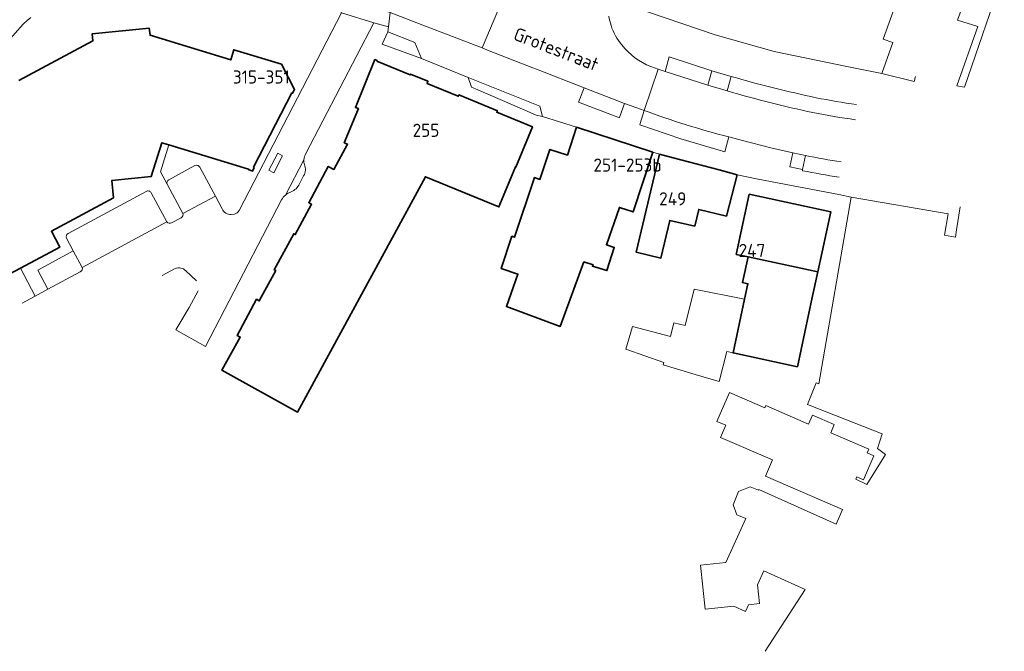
# Model space of a CAD drawing. Header units: metres. Extents: x 247671 to 248163, y 480051 to 480453.
# Tile 3 of 5: x 247958 to 248094, y 480086 to 480173. Entities that reach past the tile are written whole.
import ezdxf
from ezdxf.enums import TextEntityAlignment as Align

# ---------------------------------------------------------------- set-up
doc = ezdxf.new("R2010")
doc.units = ezdxf.units.M
for name, color, linetype, lineweight in [('B-XX-GR-GROENVOORZIENING-GV', 80, 'Continuous', 18), ('B-XX-OG-BEBOUWING-GV', 7, 'Continuous', 35), ('B-XX-OG-BEBOUWING-T18', 10, 'Continuous', 18), ('B-XX-OG-TERREIN_ERF-GV', 7, 'Continuous', 18), ('B-XX-OG-TOPOGRAFIE-T18', 10, 'Continuous', 18), ('B-XX-VH-VERHARDING_HALFVERHARDING-GV', 252, 'Continuous', 18), ('B-XX-VH-VERHARDING_OPEN-GV', 252, 'Continuous', 18)]:
    doc.layers.add(name, color=color, linetype=linetype, lineweight=lineweight)
doc.styles.add('NLCS-ISO-M-T18', font='NLCS-ISO.ttf', dxfattribs={"height": 1.8})

msp = doc.modelspace()

# ---------------------------------------------------------------- linework, layer by layer
at = {"layer": 'B-XX-GR-GROENVOORZIENING-GV'}
for points in [[(247959.89, 480172.885), (247959.37, 480172.462), (247958.882, 480172.002), (247958.43, 480171.506), (247957.099, 480170.008)], [(247988.471, 480146.377), (248002.525, 480173.51)], [(247958.23, 480164.215), (247968.417, 480169.67), (247968.322, 480170.642), (247976.154, 480171.402), (247976.252, 480170.434), (247987.323, 480167.068), (247987.745, 480168.461), (247994.288, 480166.48), (247996.09, 480162.988), (247995.83, 480162.474), (247995.733, 480162.525), (247990.445, 480152.353), (247990.539, 480152.303), (247990.33, 480151.814), (247989.747, 480152.023), (247989.77, 480152.085), (247978.847, 480155.401), (247977.693, 480151.681), (247978.623, 480149.992)], [(247978.842, 480150.614), (247982.417, 480152.557)], [(247983.067, 480152.351), (247985.217, 480148.348), (247986.136, 480146.637)], [(247987.4, 480145.839), (247987.852, 480145.912)], [(247965.723, 480140.857), (247960.847, 480138.225), (247962.223, 480135.583), (247966.681, 480137.999)], [(247966.934, 480138.587), (247965.723, 480140.857)], [(247958.685, 480133.666), (247960.465, 480134.63), (247958.457, 480138.458), (247956.16, 480137.227)], [(247979.709, 480138.43), (247977.937, 480137.486)], [(247982.62, 480136.757), (247981.146, 480138.133)]]:
    msp.add_lwpolyline(points, dxfattribs=at)
for points in [[(247982.417, 480152.557, -0.4183716), (247983.067, 480152.351)], [(247978.623, 480149.992, -0.4013473), (247978.842, 480150.614)], [(247986.136, 480146.637, 0.3091809), (247987.4, 480145.839)], [(247987.852, 480145.912, 0.2120904), (247988.471, 480146.377)], [(247966.681, 480137.999, 0.3919985), (247966.934, 480138.587)], [(247981.146, 480138.133, 0.3036493), (247979.709, 480138.43)]]:
    msp.add_lwpolyline(points, format="xyb", dxfattribs=at)
at = {"layer": 'B-XX-OG-BEBOUWING-GV'}
msp.add_lwpolyline([(247956.16, 480137.227), (247958.457, 480138.458), (247963.889, 480141.368), (247962.717, 480143.557), (247971.233, 480148.118), (247971.006, 480150.498), (247976.422, 480151.039), (247977.889, 480155.692), (247978.847, 480155.401), (247989.77, 480152.085), (247989.747, 480152.023), (247990.33, 480151.814), (247990.539, 480152.303), (247990.445, 480152.353), (247995.733, 480162.525), (247995.83, 480162.474), (247996.09, 480162.988), (247994.288, 480166.48), (247987.745, 480168.461), (247987.323, 480167.068), (247976.252, 480170.434), (247976.154, 480171.402), (247968.322, 480170.642), (247968.417, 480169.67), (247958.23, 480164.215)], dxfattribs=at)
for points in [[(248007.126, 480167.12), (248004.44, 480160.545), (248004.865, 480160.372), (248002.91, 480155.689), (248003.362, 480155.5), (248001.503, 480152.026), (248000.726, 480152.444), (247998.032, 480147.452), (247998.42, 480147.242), (247996.176, 480143.089), (247995.983, 480143.198), (247993.305, 480138.242), (247993.498, 480138.138), (247991.254, 480133.988), (247990.872, 480134.205), (247988.199, 480129.261), (247988.635, 480129.025), (247986.13, 480124.482), (247996.517, 480118.719), (248014.044, 480151.028), (248024.138, 480146.885), (248026.4, 480152.393), (248026.477, 480152.362), (248028.744, 480157.868), (248023.844, 480159.886), (248023.926, 480160.085), (248018.643, 480162.266), (248018.56, 480162.067), (248014.279, 480163.823), (248014.403, 480164.124), (248012.009, 480165.114), (248011.966, 480165.011), (248007.384, 480166.9), (248007.424, 480167)], [(248035.788, 480139.362), (248037.072, 480138.953), (248036.972, 480138.74), (248038.957, 480138.15), (248039.962, 480141.337), (248038.903, 480141.682), (248040.67, 480146.825), (248042.559, 480146.194), (248045.25, 480154.394), (248034.806, 480157.821), (248033.542, 480153.991), (248031.149, 480154.768), (248029.774, 480150.655), (248029.005, 480150.909), (248026.3, 480142.748), (248025.935, 480142.866), (248024.454, 480138.427), (248026.75, 480137.661), (248025.161, 480133.228), (248032.565, 480130.475)], [(248056.825, 480151.3), (248054.389, 480151.968), (248048.04, 480153.621), (248046.184, 480154.112), (248042.977, 480140.698), (248046.365, 480139.87), (248047.6, 480145.028), (248051.014, 480144.251), (248051.558, 480146.536), (248055.363, 480145.619)], [(248058.33, 480140.023), (248067.914, 480137.963), (248069.69, 480146.224), (248058.495, 480148.63), (248056.719, 480140.37)], [(248058.33, 480140.023), (248057.572, 480136.496), (248058.319, 480136.335), (248057.863, 480134.212), (248056.28, 480126.85), (248065.117, 480124.951), (248067.156, 480134.436), (248067.914, 480137.963)]]:
    msp.add_lwpolyline(points, close=True, dxfattribs=at)
at = {"layer": 'B-XX-OG-TERREIN_ERF-GV'}
for points in [[(248090.736, 480182.539), (248087.103, 480172.529), (248089.87, 480171.667), (248086.987, 480163.497), (248088.041, 480163.311), (248093.51, 480179.184)], [(248042.38, 480174.404), (248053.838, 480170.522), (248061.941, 480168.201), (248071.886, 480166.155), (248076.698, 480165.186), (248078.205, 480169.444), (248076.884, 480169.912), (248080.96, 480181.268)], [(248060.68, 480085.901), (248066.195, 480094.396), (248060.503, 480096.947), (248059.645, 480095.032), (248059.927, 480092.452), (248058.414, 480092.286), (248058.009, 480091.382), (248056.385, 480092.11), (248052.44, 480091.668), (248051.829, 480097.711), (248055.304, 480098.081), (248057.791, 480103.631), (248058.013, 480104.127), (248056.793, 480104.624), (248056.308, 480106.01), (248057.021, 480107.853), (248058.629, 480108.469), (248059.754, 480108.011), (248059.801, 480108.117), (248070.42, 480103.359), (248071.311, 480105.341), (248060.715, 480109.922), (248061.69, 480112.175), (248054.556, 480115.261), (248055.279, 480116.935), (248054.068, 480117.459), (248055.778, 480121.414), (248060.632, 480119.315), (248060.773, 480119.648), (248064.458, 480118.02), (248066.649, 480117.073), (248067.185, 480118.314), (248070.17, 480117.023), (248069.685, 480115.901), (248074.902, 480113.645), (248074.682, 480113.136), (248075.617, 480112.731), (248074.192, 480109.436), (248073.257, 480109.84), (248073.113, 480109.507), (248074.64, 480108.8), (248077.22, 480112.9), (248076.12, 480113.72), (248076.736, 480115.758), (248066.508, 480119.785), (248067.673, 480122.738), (248068.036, 480122.595), (248072.494, 480148.229), (248070.79, 480148.61), (248059.72, 480150.7), (248056.825, 480151.3), (248055.363, 480145.619), (248051.558, 480146.536), (248051.014, 480144.251), (248047.6, 480145.028), (248046.365, 480139.87), (248042.977, 480140.698), (248046.184, 480154.112), (248045.25, 480154.394), (248042.559, 480146.194), (248040.67, 480146.825), (248038.903, 480141.682), (248039.962, 480141.337), (248038.957, 480138.15), (248036.972, 480138.74), (248037.072, 480138.953), (248035.788, 480139.362), (248032.565, 480130.475), (248025.161, 480133.228), (248026.75, 480137.661), (248024.454, 480138.427), (248025.935, 480142.866), (248026.3, 480142.748), (248029.005, 480150.909), (248029.774, 480150.655), (248031.149, 480154.768), (248033.542, 480153.991), (248034.806, 480157.821), (248030.135, 480159.278), (248029.257, 480159.499), (248027.72, 480160.154), (248021.263, 480162.933), (248020.359, 480163.331), (248019.931, 480164.661), (248013.496, 480167.235), (248008.103, 480169.236), (248008.876, 480170.908), (248008.965, 480171.577), (248006.993, 480172.163), (247997.637, 480154.196)], [(247997.34, 480151.17), (247996.668, 480149.855)], [(247994.316, 480147.847), (247983.875, 480127.741)]]:
    msp.add_lwpolyline(points, dxfattribs=at)
for points in [[(248028.744, 480157.868), (248026.477, 480152.362), (248026.4, 480152.393), (248024.138, 480146.885), (248014.044, 480151.028), (247996.517, 480118.719), (247986.13, 480124.482), (247988.635, 480129.025), (247988.199, 480129.261), (247990.872, 480134.205), (247991.254, 480133.988), (247993.498, 480138.138), (247993.305, 480138.242), (247995.983, 480143.198), (247996.176, 480143.089), (247998.42, 480147.242), (247998.032, 480147.452), (248000.726, 480152.444), (248001.503, 480152.026), (248003.362, 480155.5), (248002.91, 480155.689), (248004.865, 480160.372), (248004.44, 480160.545), (248007.126, 480167.12), (248007.424, 480167), (248007.384, 480166.9), (248011.966, 480165.011), (248012.009, 480165.114), (248014.403, 480164.124), (248014.279, 480163.823), (248018.56, 480162.067), (248018.643, 480162.266), (248023.926, 480160.085), (248023.844, 480159.886)], [(248030.135, 480159.278), (248029.771, 480160.726), (248019.931, 480164.661), (248020.359, 480163.331), (248021.263, 480162.933), (248027.72, 480160.154), (248029.257, 480159.499)], [(248058.319, 480136.335), (248057.572, 480136.496), (248058.33, 480140.023), (248056.719, 480140.37), (248058.495, 480148.63), (248069.69, 480146.224), (248067.914, 480137.963), (248067.156, 480134.436), (248065.117, 480124.951), (248056.28, 480126.85), (248055.422, 480127.059), (248054.36, 480122.92), (248051.081, 480123.896), (248046.7, 480125.2), (248046.681, 480125.206), (248046.77, 480125.554), (248041.541, 480127.364), (248042.471, 480130.452), (248047.672, 480129.089), (248048.16, 480131), (248049.7, 480130.603), (248050.924, 480135.602), (248057.863, 480134.212)]]:
    msp.add_lwpolyline(points, close=True, dxfattribs=at)
for points in [[(247997.637, 480154.196, 0.1188431), (247997.376, 480153.354)], [(247997.451, 480152.69, -0.2492622), (247997.34, 480151.17)], [(247997.376, 480153.354, 0.0897573), (247997.451, 480152.69)], [(247996.668, 480149.855, -0.1644175), (247995.456, 480148.859)], [(247994.834, 480148.517, 0.1122979), (247994.316, 480147.847)], [(247995.456, 480148.859, 0.0935717), (247994.834, 480148.517)]]:
    msp.add_lwpolyline(points, format="xyb", dxfattribs=at)
at = {"layer": 'B-XX-VH-VERHARDING_HALFVERHARDING-GV'}
for points in [[(248052.811, 480163.597), (248055.451, 480162.82), (248056.016, 480164.786), (248053.356, 480165.564)], [(248066.219, 480153.939), (248064.468, 480154.289), (248064.08, 480152.374), (248065.831, 480152.024)]]:
    msp.add_lwpolyline(points, close=True, dxfattribs=at)
at = {"layer": 'B-XX-VH-VERHARDING_OPEN-GV'}
for points in [[(248009.229, 480173.549), (248003.334, 480175.349), (248002.465, 480173.528), (248002.525, 480173.51), (248006.993, 480172.163), (248008.965, 480171.577)], [(248013.496, 480167.235), (248012.597, 480169.465), (248008.876, 480170.908), (248008.103, 480169.236)], [(248052.811, 480163.597), (248053.356, 480165.564), (248047.509, 480167.475), (248046.946, 480165.473)], [(248041.389, 480161.091), (248035.832, 480163.246), (248035.06, 480161.257), (248040.673, 480159.11), (248040.736, 480159.283)], [(247992.573, 480151.938), (247993.253, 480151.568), (247994.442, 480153.883), (247993.776, 480154.245)], [(247992.573, 480151.938), (247993.776, 480154.245), (247994.442, 480153.883), (247993.253, 480151.568)]]:
    msp.add_lwpolyline(points, close=True, dxfattribs=at)
for points in [[(248009.229, 480173.549), (248013.675, 480171.848), (248021.832, 480168.727), (248024.999, 480176.222)], [(248025.906, 480175.863), (248024.999, 480176.222), (248021.832, 480168.727), (248022.784, 480168.317), (248028.805, 480165.977), (248029.3, 480165.785), (248035.832, 480163.246), (248041.389, 480161.091), (248043.058, 480160.493), (248044.067, 480160.129), (248045.995, 480165.806), (248044.989, 480166.158)], [(248081.323, 480164.774), (248081.139, 480164.101), (248076.698, 480165.186), (248071.886, 480166.155), (248061.941, 480168.201), (248053.838, 480170.522), (248042.38, 480174.404), (248039.274, 480175.396)], [(247957.099, 480170.008), (247958.43, 480171.506), (247958.882, 480172.002), (247959.37, 480172.462), (247959.89, 480172.885)], [(247997.637, 480154.196), (248006.993, 480172.163), (248002.525, 480173.51), (247988.471, 480146.377)], [(248065.831, 480151.855), (248065.831, 480152.024), (248064.08, 480152.374), (248064.468, 480154.289), (248061.475, 480154.994), (248057.594, 480156.009), (248055.681, 480156.501), (248055.154, 480154.432), (248049.122, 480156.24), (248043.478, 480158.139), (248043.53, 480158.315), (248044.067, 480160.129), (248043.058, 480160.493), (248041.389, 480161.091), (248040.736, 480159.283), (248040.673, 480159.11), (248035.06, 480161.257), (248035.832, 480163.246), (248029.3, 480165.785), (248028.805, 480165.977), (248022.784, 480168.317), (248021.832, 480168.727), (248013.675, 480171.848), (248009.229, 480173.549), (248008.965, 480171.577), (248008.876, 480170.908), (248012.597, 480169.465), (248013.496, 480167.235), (248019.931, 480164.661), (248029.771, 480160.726), (248030.135, 480159.278), (248034.806, 480157.821), (248045.25, 480154.394), (248046.184, 480154.112), (248048.04, 480153.621), (248054.389, 480151.968)], [(248044.989, 480166.158), (248045.995, 480165.806), (248046.946, 480165.473), (248047.509, 480167.475), (248053.356, 480165.564), (248056.016, 480164.786)], [(248055.451, 480162.82), (248052.811, 480163.597), (248046.946, 480165.473), (248045.995, 480165.806), (248044.067, 480160.129)], [(248056.016, 480164.786), (248055.451, 480162.82)], [(248044.067, 480160.129), (248043.53, 480158.315), (248043.478, 480158.139), (248049.122, 480156.24), (248055.154, 480154.432), (248055.681, 480156.501)], [(248055.681, 480156.501), (248057.594, 480156.009), (248061.475, 480154.994), (248064.468, 480154.289), (248066.219, 480153.939)], [(247980.773, 480145.983), (247978.623, 480149.992), (247977.693, 480151.681), (247978.847, 480155.401), (247977.889, 480155.692), (247976.422, 480151.039), (247971.006, 480150.498), (247971.233, 480148.118), (247962.717, 480143.557), (247963.889, 480141.368), (247958.457, 480138.458), (247960.465, 480134.63), (247962.223, 480135.583), (247960.847, 480138.225), (247965.723, 480140.857), (247964.798, 480142.58)], [(248066.219, 480153.939), (248065.831, 480152.024), (248065.831, 480151.855)], [(247982.417, 480152.557), (247978.842, 480150.614)], [(247980.773, 480145.983), (247985.217, 480148.348), (247983.067, 480152.351)], [(247997.376, 480153.354), (247994.834, 480148.517)], [(247994.834, 480148.517), (247997.376, 480153.354)], [(247996.668, 480149.855), (247997.34, 480151.17)], [(248054.389, 480151.968), (248056.825, 480151.3), (248059.72, 480150.7), (248070.79, 480148.61), (248072.494, 480148.229), (248085.794, 480145.916), (248085.287, 480142.997), (248086.806, 480142.718), (248086.962, 480143.728), (248087.447, 480146.881)], [(247978.623, 480149.992), (247980.773, 480145.983)], [(247975.74, 480148.987), (247965.003, 480143.238)], [(247965.003, 480143.238), (247975.74, 480148.987)], [(247965.723, 480140.857), (247966.934, 480138.587), (247978.566, 480144.826), (247976.404, 480148.817)], [(247976.404, 480148.817), (247978.566, 480144.826)], [(247985.217, 480148.348), (247980.773, 480145.983)], [(247986.136, 480146.637), (247985.217, 480148.348)], [(247982.861, 480135.381), (247981.639, 480133.066), (247979.793, 480130), (247983.875, 480127.741), (247994.316, 480147.847)], [(247980.548, 480145.398), (247979.215, 480144.7)], [(247979.215, 480144.7), (247980.548, 480145.398)], [(247987.852, 480145.912), (247987.4, 480145.839)], [(247978.566, 480144.826), (247966.934, 480138.587)], [(247964.798, 480142.58), (247965.723, 480140.857)], [(247966.681, 480137.999), (247962.223, 480135.583), (247960.465, 480134.63), (247958.685, 480133.666)], [(247977.937, 480137.486), (247979.709, 480138.43)], [(247981.146, 480138.133), (247982.62, 480136.757)]]:
    msp.add_lwpolyline(points, dxfattribs=at)
for points in [[(248039.238, 480173.085, 0.0433055), (248039.531, 480171.788)], [(248039.531, 480171.788, -0.0433055), (248039.238, 480173.085)], [(248039.531, 480171.788, 0.1010703), (248041.031, 480169.112)], [(248041.031, 480169.112, -0.1010703), (248039.531, 480171.788)], [(248041.031, 480169.112, 0.1354175), (248044.989, 480166.158)], [(248044.989, 480166.158, -0.1354175), (248041.031, 480169.112)], [(248067.67, 480161.872, -0.0185342), (248056.016, 480164.786)], [(248056.016, 480164.786, 0.0185342), (248067.67, 480161.872)], [(248055.451, 480162.82, 0.0193457), (248067.226, 480159.832)], [(248067.226, 480159.832, -0.0193457), (248055.451, 480162.82)], [(248073.213, 480160.927, -0.013537), (248067.67, 480161.872)], [(248067.67, 480161.872, 0.013537), (248073.213, 480160.927)], [(248055.681, 480156.501, -0.0259948), (248044.067, 480160.129)], [(248044.067, 480160.129, 0.0259948), (248055.681, 480156.501)], [(248067.226, 480159.832, 0.0156985), (248073.083, 480158.856)], [(248073.083, 480158.856, -0.0156985), (248067.226, 480159.832)], [(247997.376, 480153.354, -0.1188431), (247997.637, 480154.196)], [(248066.219, 480153.939, 0.0136733), (248071.117, 480153.05)], [(248071.117, 480153.05, -0.0136733), (248066.219, 480153.939)], [(247983.067, 480152.351, 0.4183716), (247982.417, 480152.557)], [(247997.34, 480151.17, 0.2492622), (247997.451, 480152.69)], [(247997.451, 480152.69, -0.0897573), (247997.376, 480153.354)], [(248070.825, 480150.963, -0.0075818), (248065.831, 480151.855)], [(248065.831, 480151.855, 0.0075818), (248070.825, 480150.963)], [(247978.842, 480150.614, 0.4013473), (247978.623, 480149.992)], [(247995.456, 480148.859, 0.1644175), (247996.668, 480149.855)], [(247976.404, 480148.817, 0.4947116), (247975.74, 480148.987)], [(247975.74, 480148.987, -0.4947116), (247976.404, 480148.817)], [(247994.316, 480147.847, -0.1122979), (247994.834, 480148.517)], [(247994.834, 480148.517, -0.0935717), (247995.456, 480148.859)], [(247987.4, 480145.839, -0.3091809), (247986.136, 480146.637)], [(247980.773, 480145.983, -0.3807565), (247980.548, 480145.398)], [(247980.548, 480145.398, 0.3807565), (247980.773, 480145.983)], [(247988.471, 480146.377, -0.2120904), (247987.852, 480145.912)], [(247979.215, 480144.7, -0.3983802), (247978.566, 480144.826)], [(247978.566, 480144.826, 0.3983802), (247979.215, 480144.7)], [(247965.003, 480143.238, 0.4014602), (247964.798, 480142.58)], [(247964.798, 480142.58, -0.4014602), (247965.003, 480143.238)], [(247966.934, 480138.587, -0.3919985), (247966.681, 480137.999)], [(247979.709, 480138.43, -0.3036493), (247981.146, 480138.133)]]:
    msp.add_lwpolyline(points, format="xyb", dxfattribs=at)

# ---------------------------------------------------------------- texts
at = {"layer": 'B-XX-OG-BEBOUWING-T18', "style": 'NLCS-ISO-M-T18'}
for s, p in [('315-351', (247991.525, 480164.714)), ('255', (248014.131, 480157.4)), ('251-253b', (248041.791, 480152.629)), ('249', (248048, 480148)), ('247', (248058.876, 480140.918))]:
    msp.add_text(s, height=1.8, dxfattribs=at).set_placement(p, align=Align.MIDDLE_CENTER)
at = {"layer": 'B-XX-OG-TOPOGRAFIE-T18', "style": 'NLCS-ISO-M-T18'}
msp.add_text('Grotestraat', height=1.8, rotation=338.8, dxfattribs=at).set_placement((248032.01, 480168.53), align=Align.MIDDLE_CENTER)

doc.saveas('drawing.dxf')
